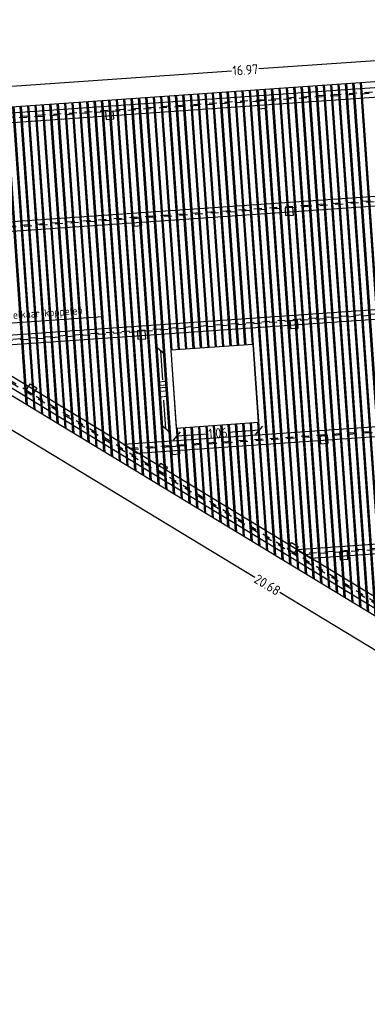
# Model space of a CAD drawing. Extents: x -410 to 7352, y -1401 to 655.
# Tile 178 of 185: x 825.19 to 829.65, y 63.92 to 76.55. Entities that reach past the tile are written whole.
import ezdxf

# ---------------------------------------------------------------- set-up
doc = ezdxf.new("R2010")
doc.units = 0
doc.header["$MEASUREMENT"] = 0
doc.linetypes.add('DASHED', pattern=[0.75, 0.5, -0.25])
for name, color, linetype in [('DET_keerwand-trap', 8, 'Continuous'), ('DT_detail A', 1, 'Continuous'), ('DT_podium', 6, 'Continuous'), ('DT_podium vlonderdeck', 6, 'Continuous')]:
    doc.layers.add(name, color=color, linetype=linetype)
doc.styles.add('JvdL_25 1_010', font='isocp.shx', dxfattribs={"height": 25})
doc.styles.add('JvdL_25 1_050_M', font='isocp.shx', dxfattribs={"height": 0.125})
doc.dimstyles.new('JvdL str_25 1_050 M', dxfattribs={"dimtxt": 0.125, "dimasz": 0.1, "dimexe": 0.18, "dimexo": 0.0625, "dimgap": 0.01, "dimtad": 0, "dimtoh": 1, "dimzin": 0, "dimdsep": 46, "dimtxsty": 'JvdL_25 1_050_M', "dimblk": 'OBLIQUE', "dimcen": 0.1, "dimse1": 1, "dimse2": 1, "dimclrd": 1, "dimclrt": 7, "dimadec": 1, "dimazin": 1, "dimtfac": 1, "dimtofl": 0, "dimtmove": 0, "dimatfit": 3, "dimfxl": 0.18, "dimtolj": 1, "dimtzin": 0, "dimarcsym": 0})

# ---------------------------------------------------------------- blocks, each defined once
blk = doc.blocks.new('_Oblique')
at = {"color": 0, "linetype": 'ByBlock', "lineweight": -2}
blk.add_line((-0.5, -0.5), (0.5, 0.5), dxfattribs=at)
blk = doc.blocks.new('*D102')
at = {"layer": 'Defpoints', "color": 0, "transparency": 16777216}
for p in [(827.126, 72.31), (827.065, 71.303), (827.195, 71.312)]:
    blk.add_point(p, dxfattribs=at)
at = {"layer": 'DT_podium', "color": 1, "lineweight": -2, "transparency": 16777216}
for p, q in [((826.995, 72.301), (827.021, 71.932)), ((827.065, 71.303), (827.039, 71.672))]:
    blk.add_line(p, q, dxfattribs=at)
at = {"layer": 'DT_podium', "color": 1, "lineweight": -2, "transparency": 16777216, "xscale": 0.1, "yscale": 0.1, "zscale": 0.1}
for p, rotation in [((826.995, 72.301), 93.99140256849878), ((827.065, 71.303), 273.9914025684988)]:
    blk.add_blockref('_Oblique', p, dxfattribs=dict(at, rotation=rotation))
at = {"layer": 'DT_podium', "color": 7, "transparency": 16777216, "insert": (827.03, 71.802), "char_height": 0.125, "attachment_point": 5, "rotation": 93.9914, "style": 'JvdL_25 1_050_M'}
blk.add_mtext('\\A1;1.00', dxfattribs=at)
blk = doc.blocks.new('*D103')
at = {"layer": 'Defpoints', "color": 0, "transparency": 16777216}
for p in [(828.253, 71.386), (827.195, 71.312), (828.26, 71.285)]:
    blk.add_point(p, dxfattribs=at)
at = {"layer": 'DT_podium', "color": 1, "lineweight": -2, "transparency": 16777216}
for p, q in [((827.202, 71.211), (827.601, 71.239)), ((828.26, 71.285), (827.861, 71.257))]:
    blk.add_line(p, q, dxfattribs=at)
at = {"layer": 'DT_podium', "color": 1, "lineweight": -2, "transparency": 16777216, "xscale": 0.1, "yscale": 0.1, "zscale": 0.1}
for p, rotation in [((828.26, 71.285), 3.99140256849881), ((827.202, 71.211), 183.9914025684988)]:
    blk.add_blockref('_Oblique', p, dxfattribs=dict(at, rotation=rotation))
at = {"layer": 'DT_podium', "color": 7, "transparency": 16777216, "insert": (827.731, 71.248), "char_height": 0.125, "attachment_point": 5, "rotation": 3.9914, "style": 'JvdL_25 1_050_M'}
blk.add_mtext('\\A1;1.06', dxfattribs=at)
blk = doc.blocks.new('*D105')
at = {"layer": 'Defpoints', "color": 0, "transparency": 16777216}
for p in [(836.547, 76.495), (836.566, 76.232), (819.635, 75.051)]:
    blk.add_point(p, dxfattribs=at)
at = {"layer": 'DET_keerwand-trap', "color": 1, "lineweight": -2, "transparency": 16777216}
for p, q in [((836.547, 76.495), (828.257, 75.916)), ((819.617, 75.313), (827.907, 75.892))]:
    blk.add_line(p, q, dxfattribs=at)
at = {"layer": 'DET_keerwand-trap', "color": 1, "lineweight": -2, "transparency": 16777216, "xscale": 0.1, "yscale": 0.1, "zscale": 0.1}
for p, rotation in [((836.547, 76.495), 3.991402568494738), ((819.617, 75.313), 183.9914025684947)]:
    blk.add_blockref('_Oblique', p, dxfattribs=dict(at, rotation=rotation))
at = {"layer": 'DET_keerwand-trap', "color": 7, "transparency": 16777216, "insert": (828.082, 75.904), "char_height": 0.125, "attachment_point": 5, "rotation": 3.9914, "style": 'JvdL_25 1_050_M'}
blk.add_mtext('\\A1;16.97', dxfattribs=at)
blk = doc.blocks.new('*D200')
at = {"layer": 'Defpoints', "color": 0, "transparency": 16777216}
for p in [(819.717, 74.982), (819.523, 74.662), (837.401, 64.261)]:
    blk.add_point(p, dxfattribs=at)
at = {"layer": 'DT_podium', "color": 1, "lineweight": -2, "transparency": 16777216}
for p, q in [((819.523, 74.662), (828.204, 69.399)), ((837.207, 63.941), (828.526, 69.204))]:
    blk.add_line(p, q, dxfattribs=at)
at = {"layer": 'DT_podium', "color": 1, "lineweight": -2, "transparency": 16777216, "xscale": 0.1, "yscale": 0.1, "zscale": 0.1}
for p, rotation in [((819.523, 74.662), 148.7738096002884), ((837.207, 63.941), 328.7738096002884)]:
    blk.add_blockref('_Oblique', p, dxfattribs=dict(at, rotation=rotation))
at = {"layer": 'DT_podium', "color": 7, "transparency": 16777216, "insert": (828.365, 69.302), "char_height": 0.125, "attachment_point": 5, "rotation": 328.7738, "style": 'JvdL_25 1_050_M'}
blk.add_mtext('\\A1;20.68', dxfattribs=at)

msp = doc.modelspace()

# ---------------------------------------------------------------- linework, layer by layer
at = {"layer": 'DT_detail A', "flags": 128}
msp.add_lwpolyline([(824.302, 72.449), (824.362, 72.61), (826.253, 72.742)], dxfattribs=at)
at = {"layer": 'DT_podium'}
for points in [[(836.5, 76.027), (836.491, 76.146), (820.096, 75.003), (820.274, 74.894)], [(820.096, 75.003), (820.059, 74.876), (837.246, 64.453), (837.31, 64.55)], [(836.676, 74.645), (836.668, 74.765), (822.155, 73.752), (822.333, 73.644)], [(824.48, 72.341), (836.777, 73.199), (836.769, 73.318), (824.302, 72.449)], [(828.183, 72.384), (827.126, 72.31), (827.195, 71.312), (828.253, 71.386)], [(826.701, 70.992), (836.882, 71.702), (836.873, 71.822), (826.523, 71.1)], [(828.922, 69.643), (836.986, 70.206), (836.978, 70.326), (828.744, 69.751)]]:
    msp.add_lwpolyline(points, close=True, dxfattribs=at)
at = {"layer": 'DT_podium', "color": 8, "linetype": 'Continuous', "ltscale": 0.25}
for points in [[(820.235, 75.092), (836.366, 76.218)], [(837.071, 64.461), (820.146, 74.722)]]:
    msp.add_lwpolyline(points, dxfattribs=at)
at = {"layer": 'DT_podium', "color": 8, "linetype": 'DASHED', "ltscale": 0.05}
for points in [[(836.496, 76.082), (836.495, 76.092), (820.178, 74.953), (820.193, 74.944)], [(820.129, 74.918), (820.123, 74.901), (837.276, 64.499), (837.28, 64.504)], [(836.672, 74.7), (836.672, 74.71), (822.237, 73.703), (822.252, 73.694)], [(824.398, 72.39), (836.773, 73.254), (836.773, 73.264), (824.384, 72.399)], [(826.619, 71.041), (836.878, 71.757), (836.877, 71.767), (826.605, 71.05)], [(828.84, 69.693), (836.982, 70.261), (836.982, 70.271), (828.826, 69.702)]]:
    msp.add_lwpolyline(points, close=True, dxfattribs=at)
at = {"layer": 'DT_podium', "color": 1, "lineweight": -3}
for points in [[(828.343, 75.412), (828.336, 75.512), (828.236, 75.505), (828.243, 75.405)], [(826.397, 75.277), (826.39, 75.376), (826.291, 75.369), (826.298, 75.27)], [(828.699, 74.043), (828.692, 74.143), (828.592, 74.136), (828.599, 74.037)], [(826.754, 73.908), (826.747, 74.008), (826.647, 74.001), (826.654, 73.901)], [(828.76, 72.594), (828.753, 72.694), (828.653, 72.687), (828.66, 72.587)], [(826.805, 72.458), (826.798, 72.558), (826.698, 72.551), (826.705, 72.451)], [(825.271, 71.795), (825.323, 71.881), (825.409, 71.829), (825.357, 71.744)], [(829.144, 71.117), (829.137, 71.217), (829.037, 71.21), (829.044, 71.11)], [(827.244, 70.98), (827.237, 71.08), (827.137, 71.073), (827.144, 70.973)], [(826.947, 70.778), (826.999, 70.864), (827.084, 70.812), (827.032, 70.726)], [(828.622, 69.761), (828.674, 69.846), (828.76, 69.794), (828.708, 69.709)], [(829.397, 69.631), (829.39, 69.731), (829.29, 69.724), (829.297, 69.624)]]:
    msp.add_lwpolyline(points, close=True, dxfattribs=at)
at = {"layer": 'DT_podium'}
msp.add_lwpolyline([(827.195, 71.312), (828.253, 71.386)], dxfattribs=at)
at = {"layer": 'DT_podium vlonderdeck', "color": 8}
for points in [[(829.553, 75.743), (830.042, 68.722)], [(829.553, 75.743), (830.042, 68.722)], [(829.568, 75.744), (830.058, 68.712)], [(827.752, 75.617), (827.979, 72.369)], [(827.752, 75.617), (827.979, 72.369)], [(827.767, 75.618), (827.994, 72.37)], [(827.847, 75.624), (828.073, 72.376)], [(827.847, 75.624), (828.073, 72.376)], [(827.862, 75.625), (828.088, 72.377)], [(827.942, 75.63), (828.168, 72.383)], [(827.942, 75.63), (828.168, 72.383)], [(827.957, 75.631), (828.368, 69.737)], [(828.036, 75.637), (828.451, 69.686)], [(828.036, 75.637), (828.451, 69.686)], [(828.051, 75.638), (828.467, 69.677)], [(828.131, 75.643), (828.551, 69.626)], [(828.131, 75.643), (828.551, 69.626)], [(828.146, 75.644), (828.567, 69.617)], [(828.226, 75.65), (828.65, 69.566)], [(828.226, 75.65), (828.65, 69.566)], [(828.241, 75.651), (828.666, 69.556)], [(828.321, 75.657), (828.75, 69.506)], [(828.321, 75.657), (828.75, 69.506)], [(828.336, 75.658), (828.766, 69.496)], [(828.415, 75.663), (828.849, 69.445)], [(828.415, 75.663), (828.849, 69.445)], [(828.43, 75.664), (828.865, 69.436)], [(828.51, 75.67), (828.949, 69.385)], [(828.51, 75.67), (828.949, 69.385)], [(828.525, 75.671), (828.964, 69.376)], [(828.605, 75.676), (829.048, 69.325)], [(828.605, 75.676), (829.048, 69.325)], [(828.62, 75.677), (829.064, 69.315)], [(828.7, 75.683), (829.148, 69.265)], [(828.7, 75.683), (829.148, 69.265)], [(828.715, 75.684), (829.163, 69.255)], [(828.794, 75.69), (829.247, 69.204)], [(828.794, 75.69), (829.247, 69.204)], [(828.809, 75.691), (829.263, 69.195)], [(828.889, 75.696), (829.346, 69.144)], [(828.889, 75.696), (829.346, 69.144)], [(828.904, 75.697), (829.362, 69.134)], [(828.984, 75.703), (829.446, 69.084)], [(828.984, 75.703), (829.446, 69.084)], [(828.999, 75.704), (829.462, 69.074)], [(829.079, 75.709), (829.545, 69.023)], [(829.079, 75.709), (829.545, 69.023)], [(829.094, 75.711), (829.561, 69.014)], [(829.174, 75.716), (829.645, 68.963)], [(829.174, 75.716), (829.645, 68.963)], [(829.189, 75.717), (829.66, 68.954)], [(829.268, 75.723), (829.744, 68.903)], [(829.268, 75.723), (829.744, 68.903)], [(829.283, 75.724), (829.76, 68.893)], [(829.363, 75.729), (829.844, 68.843)], [(829.363, 75.729), (829.844, 68.843)], [(829.378, 75.73), (829.859, 68.833)], [(829.458, 75.736), (829.943, 68.782)], [(829.458, 75.736), (829.943, 68.782)], [(829.473, 75.737), (829.959, 68.773)], [(825.951, 75.491), (826.264, 71.013)], [(825.951, 75.491), (826.264, 71.013)], [(825.966, 75.492), (826.28, 71.003)], [(826.046, 75.498), (826.363, 70.952)], [(826.046, 75.498), (826.363, 70.952)], [(826.061, 75.499), (826.379, 70.943)], [(826.141, 75.504), (826.463, 70.892)], [(826.141, 75.504), (826.463, 70.892)], [(826.156, 75.506), (826.478, 70.883)], [(826.236, 75.511), (826.562, 70.832)], [(826.236, 75.511), (826.562, 70.832)], [(826.251, 75.512), (826.578, 70.822)], [(826.33, 75.518), (826.662, 70.772)], [(826.33, 75.518), (826.662, 70.772)], [(826.345, 75.519), (826.677, 70.762)], [(826.425, 75.524), (826.761, 70.711)], [(826.425, 75.524), (826.761, 70.711)], [(826.44, 75.525), (826.777, 70.702)], [(826.52, 75.531), (826.86, 70.651)], [(826.52, 75.531), (826.86, 70.651)], [(826.535, 75.532), (826.876, 70.642)], [(826.615, 75.538), (826.96, 70.591)], [(826.615, 75.538), (826.96, 70.591)], [(826.63, 75.539), (826.976, 70.581)], [(826.71, 75.544), (827.059, 70.53)], [(826.71, 75.544), (827.059, 70.53)], [(826.724, 75.545), (827.075, 70.521)], [(826.804, 75.551), (827.159, 70.47)], [(826.804, 75.551), (827.159, 70.47)], [(826.819, 75.552), (827.175, 70.461)], [(826.899, 75.557), (827.258, 70.41)], [(826.899, 75.557), (827.258, 70.41)], [(826.914, 75.558), (827.141, 72.311)], [(826.994, 75.564), (827.22, 72.316)], [(826.994, 75.564), (827.22, 72.316)], [(827.009, 75.565), (827.235, 72.317)], [(827.089, 75.571), (827.315, 72.323)], [(827.089, 75.571), (827.315, 72.323)], [(827.104, 75.572), (827.33, 72.324)], [(827.183, 75.577), (827.41, 72.33)], [(827.183, 75.577), (827.41, 72.33)], [(827.198, 75.578), (827.425, 72.331)], [(827.278, 75.584), (827.505, 72.336)], [(827.278, 75.584), (827.505, 72.336)], [(827.293, 75.585), (827.52, 72.337)], [(827.373, 75.59), (827.6, 72.343)], [(827.373, 75.59), (827.6, 72.343)], [(827.388, 75.591), (827.614, 72.344)], [(827.468, 75.597), (827.694, 72.349)], [(827.468, 75.597), (827.694, 72.349)], [(827.483, 75.598), (827.709, 72.35)], [(827.562, 75.604), (827.789, 72.356)], [(827.562, 75.604), (827.789, 72.356)], [(827.577, 75.605), (827.804, 72.357)], [(827.657, 75.61), (827.884, 72.363)], [(827.657, 75.61), (827.884, 72.363)], [(827.672, 75.611), (827.899, 72.364)], [(825.004, 75.425), (825.269, 71.616)], [(825.004, 75.425), (825.269, 71.616)], [(825.019, 75.426), (825.285, 71.606)], [(825.098, 75.432), (825.369, 71.555)], [(825.098, 75.432), (825.369, 71.555)], [(825.113, 75.433), (825.385, 71.546)], [(825.193, 75.438), (825.468, 71.495)], [(825.193, 75.438), (825.468, 71.495)], [(825.208, 75.439), (825.484, 71.485)], [(825.288, 75.445), (825.568, 71.435)], [(825.288, 75.445), (825.568, 71.435)], [(825.303, 75.446), (825.584, 71.425)], [(825.383, 75.452), (825.667, 71.374)], [(825.383, 75.452), (825.667, 71.374)], [(825.398, 75.453), (825.683, 71.365)], [(825.478, 75.458), (825.767, 71.314)], [(825.478, 75.458), (825.767, 71.314)], [(825.492, 75.459), (825.782, 71.305)], [(825.572, 75.465), (825.866, 71.254)], [(825.572, 75.465), (825.866, 71.254)], [(825.587, 75.466), (825.882, 71.244)], [(825.667, 75.471), (825.966, 71.194)], [(825.667, 75.471), (825.966, 71.194)], [(825.682, 75.472), (825.981, 71.184)], [(825.762, 75.478), (826.065, 71.133)], [(825.762, 75.478), (826.065, 71.133)], [(825.777, 75.479), (826.081, 71.124)], [(825.857, 75.485), (826.164, 71.073)], [(825.857, 75.485), (826.164, 71.073)], [(825.872, 75.486), (826.18, 71.063)], [(827.385, 71.325), (827.457, 70.289)], [(827.385, 71.325), (827.457, 70.289)], [(827.4, 71.326), (827.473, 70.28)], [(827.48, 71.332), (827.557, 70.229)], [(827.48, 71.332), (827.557, 70.229)], [(827.495, 71.333), (827.572, 70.22)], [(827.574, 71.339), (827.656, 70.169)], [(827.574, 71.339), (827.656, 70.169)], [(827.589, 71.34), (827.672, 70.159)], [(827.669, 71.345), (827.755, 70.108)], [(827.669, 71.345), (827.755, 70.108)], [(827.684, 71.346), (827.771, 70.099)], [(827.764, 71.352), (827.855, 70.048)], [(827.764, 71.352), (827.855, 70.048)], [(827.779, 71.353), (827.871, 70.039)], [(827.859, 71.358), (827.954, 69.988)], [(827.859, 71.358), (827.954, 69.988)], [(827.874, 71.36), (827.97, 69.978)], [(827.953, 71.365), (828.054, 69.928)], [(827.953, 71.365), (828.054, 69.928)], [(827.968, 71.366), (828.069, 69.918)], [(828.048, 71.372), (828.153, 69.867)], [(828.048, 71.372), (828.153, 69.867)], [(828.063, 71.373), (828.169, 69.858)], [(828.143, 71.378), (828.253, 69.807)], [(828.143, 71.378), (828.253, 69.807)], [(828.158, 71.379), (828.268, 69.798)], [(828.238, 71.385), (828.352, 69.747)], [(828.238, 71.385), (828.352, 69.747)], [(827.21, 71.313), (827.274, 70.4)], [(827.29, 71.319), (827.358, 70.35)], [(827.29, 71.319), (827.358, 70.35)], [(827.305, 71.32), (827.373, 70.34)]]:
    msp.add_lwpolyline(points, dxfattribs=at)

# ---------------------------------------------------------------- texts
at = {"layer": 'DT_detail A', "style": 'JvdL_25 1_010'}
msp.add_text('t-stalen aan elkaar koppelen', height=0.1, rotation=3.9914, dxfattribs=at).set_placement((824.359, 72.659))

# ---------------------------------------------------------------- dimensions: what is measured, and where the dimension line sits
at = {"layer": 'DET_keerwand-trap'}
dim = msp.add_linear_dim(base=(836.547, 76.495), p1=(819.635, 75.051), p2=(836.566, 76.232), angle=3.9914, dimstyle='JvdL str_25 1_050 M', dxfattribs=at)
dim.commit()
dim.dimension.update_dxf_attribs({"geometry": '*D105', "text_midpoint": (828.082, 75.904)})
at = {"layer": 'DT_podium'}
for base, p1, p2, angle, picture, middle in [((819.523, 74.662), (837.401, 64.261), (819.717, 74.982), 328.7738, '*D200', (828.365, 69.302)), ((827.065, 71.303), (827.126, 72.31), (827.195, 71.312), 93.9914, '*D102', (827.03, 71.802)), ((828.26, 71.285), (827.195, 71.312), (828.253, 71.386), 3.9914, '*D103', (827.731, 71.248))]:
    dim = msp.add_linear_dim(base=base, p1=p1, p2=p2, angle=angle, dimstyle='JvdL str_25 1_050 M', dxfattribs=at)
    dim.commit()
    dim.dimension.update_dxf_attribs({"geometry": picture, "text_midpoint": middle})

doc.saveas('drawing.dxf')
